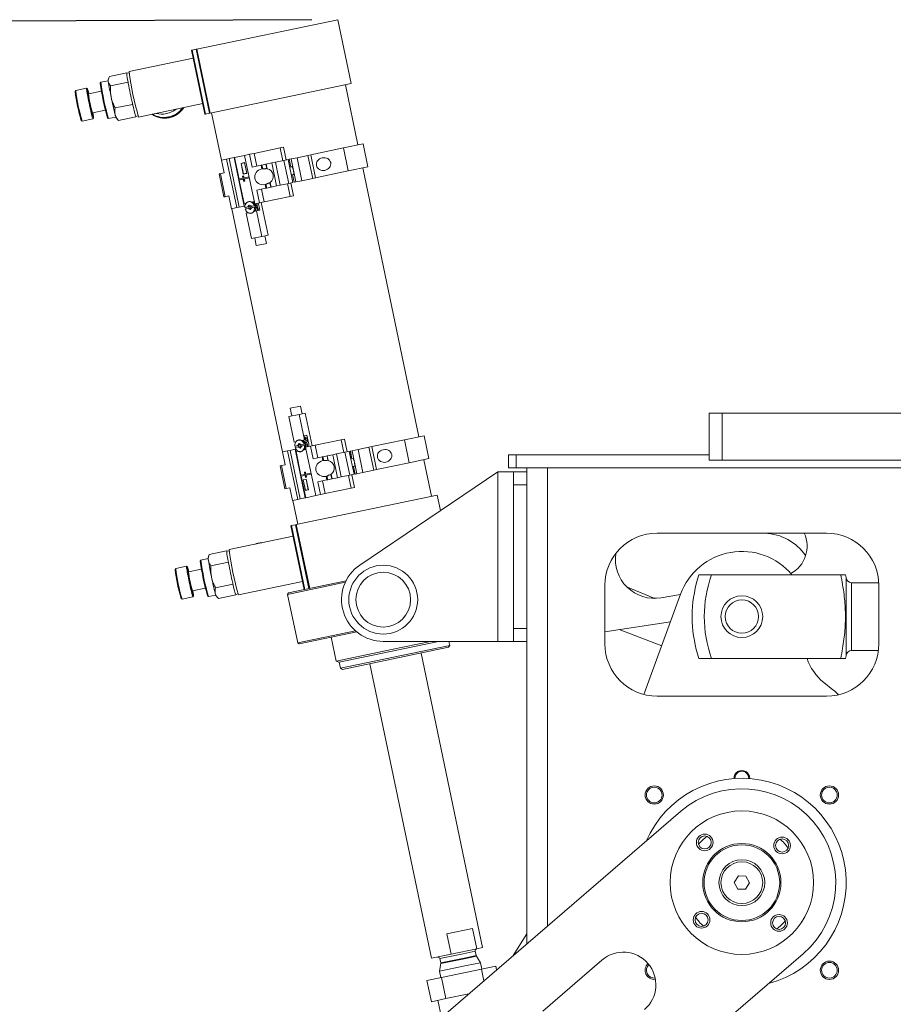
# Model space of a CAD drawing. Header units: millimetres. Extents: x 50 to 2915, y 50 to 2050.
# Tile 3 of 48: x 341 to 676, y 701 to 1078. Entities that reach past the tile are written whole.
import ezdxf

# ---------------------------------------------------------------- set-up
doc = ezdxf.new("R2010")
doc.units = ezdxf.units.MM
doc.header["$LTSCALE"] = 10
doc.layers.add('DIM', color=7, linetype='Continuous')
doc.styles.add('SLDTEXTSTYLE1', font='TXT', dxfattribs={"width": 0.605})
doc.dimstyles.new('SLDDIMSTYLE0', dxfattribs={"dimtxt": 25, "dimasz": 25, "dimexe": 0, "dimexo": 0.0625, "dimgap": 6.25, "dimtad": 1, "dimrnd": 1e-09, "dimzin": 12, "dimdsep": 46, "dimtxsty": 'SLDTEXTSTYLE1', "dimsah": 1, "dimcen": 0.09, "dimadec": 0, "dimazin": 3, "dimtfac": 1, "dimtofl": 0, "dimtmove": 0, "dimatfit": 3, "dimfxl": 1, "dimfrac": 2, "dimtolj": 1, "dimtzin": 12, "dimarcsym": 0})

# ---------------------------------------------------------------- blocks, each defined once
blk = doc.blocks.new('_D')
at = {"layer": 'DIM'}
for p, q in [((453.31, 1078.24), (253.02, 1077.42)), ((263.02, 1077.46), (265.7, 421.64)), ((840.26, 423.99), (255.7, 421.6))]:
    blk.add_line(p, q, dxfattribs=at)
for points in [[(263.02, 1077.46), (259.28, 1052.45), (266.97, 1052.48)], [(265.7, 421.64), (269.45, 446.66), (261.76, 446.62)]]:
    blk.add_solid(points, dxfattribs=at)
at = {"layer": 'DIM', "insert": (232.32, 705.05), "char_height": 25, "attachment_point": 1, "rotation": 90.2341, "style": 'SLDTEXTSTYLE1'}
blk.add_mtext('655.83', dxfattribs=at)

msp = doc.modelspace()

# ---------------------------------------------------------------- linework, layer by layer
at = {"color": 7, "linetype": 'Continuous', "lineweight": 15}
for p, q in [((463.312, 1078.28), (409.253, 1066.974)), ((468.43, 1053.809), (463.312, 1078.28)), ((407.381, 1066.583), (407.192, 1066.543)), ((407.192, 1066.543), (412.309, 1042.073)), ((408.988, 1066.919), (407.381, 1066.583)), ((412.498, 1042.112), (407.381, 1066.583)), ((408.988, 1066.919), (409.253, 1066.974)), ((414.105, 1042.448), (408.988, 1066.919)), ((409.253, 1066.974), (414.371, 1042.504)), ((407.826, 1063.509), (383.263, 1058.372)), ((375.684, 1056.508), (382.366, 1057.905)), ((382.389, 1057.735), (382.366, 1057.905)), ((382.366, 1057.905), (382.409, 1057.739)), ((383.262, 1057.917), (382.376, 1057.732)), ((372.447, 1054.293), (372.216, 1053.938)), ((375.234, 1054.88), (372.454, 1054.298)), ((375.429, 1055.879), (375.222, 1055.247)), ((376.172, 1052.88), (382.854, 1054.277)), ((382.854, 1054.277), (382.83, 1054.456)), ((382.94, 1053.861), (382.854, 1054.277)), ((468.43, 1053.809), (414.371, 1042.504)), ((471.005, 1030.257), (466.178, 1053.338)), ((362.779, 1051.122), (362.547, 1050.767)), ((366.923, 1051.992), (362.785, 1051.127)), ((367.285, 1051.758), (366.93, 1051.99)), ((372.664, 1050.894), (367.677, 1049.851)), ((377.913, 1044.431), (384.595, 1045.828)), ((384.595, 1045.828), (384.509, 1046.244)), ((384.656, 1045.59), (384.595, 1045.828)), ((386.907, 1040.949), (411.47, 1046.086)), ((369.212, 1042.51), (374.199, 1043.553)), ((412.309, 1042.073), (412.498, 1042.112)), ((414.105, 1042.448), (412.498, 1042.112)), ((414.371, 1042.504), (414.105, 1042.448)), ((414.888, 1042.612), (418.691, 1024.425)), ((364.879, 1039.615), (365.234, 1039.383)), ((365.241, 1039.381), (369.379, 1040.246)), ((369.385, 1040.251), (369.617, 1040.606)), ((375.008, 1040.585), (375.363, 1040.352)), ((375.371, 1040.35), (378.151, 1040.931)), ((378.288, 1040.59), (379.073, 1039.71)), ((379.082, 1039.719), (379.165, 1039.61)), ((379.165, 1039.61), (385.847, 1041.007)), ((385.847, 1041.007), (385.785, 1041.244)), ((385.837, 1041.18), (385.823, 1041.186)), ((385.823, 1041.186), (385.847, 1041.007)), ((385.837, 1041.18), (386.724, 1041.365)), ((472.963, 1030.667), (465.457, 1029.097)), ((474.805, 1021.857), (472.963, 1030.667)), ((431.176, 1027.036), (429.412, 1026.667)), ((441.141, 1029.12), (431.176, 1027.036)), ((432.199, 1022.142), (431.176, 1027.036)), ((442.399, 1029.383), (441.141, 1029.12)), ((442.164, 1024.226), (441.141, 1029.12)), ((443.422, 1024.489), (442.399, 1029.383)), ((465.457, 1029.097), (452.886, 1026.468)), ((467.299, 1020.288), (465.457, 1029.097)), ((418.667, 1024.42), (418.639, 1024.414)), ((418.639, 1024.414), (419.663, 1019.52)), ((420.627, 1024.83), (418.667, 1024.42)), ((419.691, 1019.526), (418.667, 1024.42)), ((421.615, 1025.037), (420.627, 1024.83)), ((424.517, 1006.233), (420.627, 1024.83)), ((423.496, 1025.43), (421.615, 1025.037)), ((425.504, 1006.439), (421.615, 1025.037)), ((423.675, 1025.468), (423.496, 1025.43)), ((423.496, 1025.43), (427.385, 1006.832)), ((423.675, 1025.468), (427.531, 1026.274)), ((423.675, 1025.468), (425.405, 1017.197)), ((427.559, 1023.47), (426.161, 1023.178)), ((426.161, 1023.178), (427.021, 1019.067)), ((427.522, 1023.412), (426.212, 1023.138)), ((426.212, 1023.138), (427.051, 1019.124)), ((426.329, 1023.213), (426.339, 1023.164)), ((427.522, 1023.412), (427.569, 1023.421)), ((428.362, 1019.398), (427.522, 1023.412)), ((429.412, 1026.667), (427.531, 1026.274)), ((431.42, 1007.676), (427.531, 1026.274)), ((428.419, 1019.359), (427.559, 1023.47)), ((430.436, 1021.773), (429.412, 1026.667)), ((437.914, 1023.337), (435.817, 1022.899)), ((439.376, 1023.643), (437.914, 1023.337)), ((439.757, 1014.528), (437.914, 1023.337)), ((442.622, 1024.322), (439.376, 1023.643)), ((441.218, 1014.833), (439.376, 1023.643)), ((444.249, 1024.662), (442.622, 1024.322)), ((444.464, 1015.512), (442.622, 1024.322)), ((446.091, 1015.853), (444.249, 1024.662)), ((444.681, 1024.752), (444.653, 1024.746)), ((444.653, 1024.746), (445.267, 1021.81)), ((445.378, 1024.898), (444.681, 1024.752)), ((447.639, 1025.371), (445.378, 1024.898)), ((447.221, 1016.089), (445.378, 1024.898)), ((451.791, 1026.239), (447.639, 1025.371)), ((449.481, 1016.561), (447.639, 1025.371)), ((452.886, 1026.468), (451.791, 1026.239)), ((453.633, 1017.43), (451.791, 1026.239)), ((454.728, 1017.659), (452.886, 1026.468)), ((418.285, 1019.232), (417.757, 1019.122)), ((419.691, 1019.526), (418.285, 1019.232)), ((420.127, 1010.423), (418.285, 1019.232)), ((427.021, 1019.067), (428.419, 1019.359)), ((427.051, 1019.124), (428.362, 1019.398)), ((428.362, 1019.398), (428.408, 1019.408)), ((433.869, 1022.491), (430.436, 1021.773)), ((434.178, 1022.556), (433.869, 1022.491)), ((434.157, 1021.117), (433.869, 1022.491)), ((434.178, 1022.556), (435.735, 1022.881)), ((434.467, 1021.174), (434.178, 1022.556)), ((435.817, 1022.899), (435.735, 1022.881)), ((435.735, 1022.881), (436.088, 1021.192)), ((436.19, 1021.117), (435.817, 1022.899)), ((445.726, 1021.906), (444.863, 1021.726)), ((467.299, 1020.288), (454.728, 1017.659)), ((474.805, 1021.857), (467.299, 1020.288)), ((494.4, 918.387), (472.847, 1021.448)), ((417.757, 1019.122), (419.599, 1010.312)), ((425.285, 1017.172), (426.895, 1017.508)), ((425.285, 1017.172), (425.367, 1016.78)), ((426.977, 1017.117), (425.367, 1016.78)), ((425.486, 1016.805), (427.38, 1007.751)), ((426.731, 1018.291), (427.051, 1018.358)), ((426.895, 1017.508), (426.731, 1018.291)), ((427.141, 1016.334), (426.977, 1017.117)), ((427.051, 1018.358), (427.164, 1018.382)), ((427.051, 1018.358), (427.215, 1017.575)), ((427.46, 1016.401), (427.141, 1016.334)), ((427.328, 1017.599), (427.164, 1018.382)), ((427.179, 1019.151), (427.189, 1019.102)), ((427.215, 1017.575), (429.281, 1018.007)), ((429.363, 1017.616), (427.297, 1017.184)), ((427.297, 1017.184), (427.46, 1016.401)), ((427.574, 1016.424), (427.41, 1017.207)), ((427.46, 1016.401), (427.574, 1016.424)), ((437.224, 1015.762), (437.577, 1014.072)), ((437.66, 1014.089), (437.287, 1015.871)), ((444.464, 1015.512), (441.218, 1014.833)), ((446.091, 1015.853), (444.464, 1015.512)), ((446.288, 1010.786), (445.265, 1015.68)), ((445.477, 1018.789), (446.34, 1018.97)), ((445.881, 1018.874), (446.495, 1015.937)), ((446.523, 1015.943), (446.495, 1015.937)), ((447.221, 1016.089), (446.523, 1015.943)), ((449.481, 1016.561), (447.221, 1016.089)), ((453.633, 1017.43), (449.481, 1016.561)), ((454.728, 1017.659), (453.633, 1017.43)), ((435.711, 1013.682), (432.278, 1012.964)), ((432.278, 1012.964), (433.302, 1008.07)), ((434.041, 1013.333), (435.065, 1008.439)), ((435.711, 1013.682), (435.424, 1015.057)), ((436.02, 1013.746), (435.711, 1013.682)), ((436.02, 1013.746), (435.731, 1015.128)), ((436.02, 1013.746), (437.577, 1014.072)), ((437.66, 1014.089), (437.577, 1014.072)), ((439.757, 1014.528), (437.66, 1014.089)), ((441.218, 1014.833), (439.757, 1014.528)), ((444.006, 1015.417), (445.03, 1010.522)), ((420.127, 1010.423), (419.599, 1010.312)), ((421.533, 1010.717), (420.127, 1010.423)), ((421.505, 1010.711), (422.528, 1005.817)), ((421.533, 1010.717), (422.556, 1005.823)), ((427.38, 1007.751), (428.119, 1007.905)), ((429.323, 1008.566), (429.06, 1008.511)), ((430.303, 1008.362), (431.236, 1008.557)), ((433.302, 1008.07), (431.42, 1007.676)), ((432.885, 1007.526), (432.794, 1007.964)), ((435.065, 1008.439), (433.302, 1008.07)), ((433.924, 1008.2), (436.544, 995.671)), ((445.03, 1010.522), (435.065, 1008.439)), ((446.288, 1010.786), (445.03, 1010.522)), ((422.556, 1005.823), (422.528, 1005.817)), ((424.517, 1006.233), (422.556, 1005.823)), ((422.58, 1005.828), (442.086, 912.555)), ((425.504, 1006.439), (424.517, 1006.233)), ((427.385, 1006.832), (425.504, 1006.439)), ((427.696, 1006.898), (427.385, 1006.832)), ((428.86, 1006.477), (427.677, 1006.23)), ((427.8, 1005.642), (428.983, 1005.89)), ((427.936, 1007.623), (427.887, 1007.857)), ((428.876, 1004.284), (428.137, 1004.129)), ((429.343, 1007.156), (428.833, 1006.607)), ((429.624, 1006.773), (428.833, 1006.607)), ((428.833, 1006.607), (428.86, 1006.477)), ((428.86, 1006.477), (429.142, 1006.536)), ((429.265, 1005.949), (428.983, 1005.89)), ((428.983, 1005.89), (429.01, 1005.759)), ((429.801, 1005.925), (429.01, 1005.759)), ((429.01, 1005.759), (429.698, 1005.461)), ((429.265, 1005.949), (429.142, 1006.536)), ((430.031, 1006.858), (429.343, 1007.156)), ((429.798, 1006.959), (429.624, 1006.773)), ((429.624, 1006.773), (429.801, 1005.925)), ((429.698, 1005.461), (430.209, 1006.01)), ((429.801, 1005.925), (430.035, 1005.823)), ((430.059, 1006.728), (430.031, 1006.858)), ((431.241, 1006.975), (430.059, 1006.728)), ((430.181, 1006.14), (431.364, 1006.388)), ((430.209, 1006.01), (430.181, 1006.14)), ((430.341, 1006.787), (430.464, 1006.199)), ((432.133, 1004.965), (431.06, 1004.741)), ((431.241, 1006.975), (431.524, 1007.034)), ((431.647, 1006.447), (431.364, 1006.388)), ((433.367, 1005.223), (432.133, 1004.965)), ((432.133, 1004.965), (434.18, 995.177)), ((433.367, 1005.223), (433.091, 1006.542)), ((428.137, 1004.129), (430.184, 994.341)), ((430.184, 994.341), (434.18, 995.177)), ((431.402, 994.596), (432.016, 991.659)), ((434.18, 995.177), (436.544, 995.671)), ((435.931, 992.478), (435.317, 995.414)), ((435.572, 992.403), (432.016, 991.659)), ((435.931, 992.478), (435.572, 992.403)), ((445.053, 929.318), (448.968, 930.137)), ((445.053, 929.318), (445.667, 926.381)), ((449.582, 927.2), (448.968, 930.137)), ((448.445, 926.962), (444.45, 926.127)), ((446.497, 916.338), (444.45, 926.127)), ((450.81, 927.457), (448.445, 926.962)), ((450.492, 917.174), (448.445, 926.962)), ((453.43, 914.928), (450.81, 927.457)), ((605.695, 909.43), (605.695, 927.43)), ((605.695, 927.43), (610.695, 927.43)), ((610.695, 927.43), (610.695, 909.43)), ((610.695, 927.43), (960.695, 927.43)), ((450.358, 918.755), (451.404, 918.974)), ((450.68, 917.213), (450.358, 918.755)), ((450.897, 917.698), (451.463, 917.816)), ((450.953, 916.818), (450.897, 917.698)), ((452.002, 916.113), (451.404, 918.974)), ((451.518, 916.936), (451.463, 917.816)), ((465.794, 917.513), (464.536, 917.25)), ((466.817, 912.619), (465.794, 917.513)), ((496.358, 918.797), (488.852, 917.227)), ((498.2, 909.987), (496.358, 918.797)), ((446.891, 913.56), (445.009, 913.167)), ((446.497, 916.338), (447.236, 916.493)), ((447.977, 915.064), (446.794, 914.817)), ((447.202, 913.625), (446.891, 913.56)), ((446.891, 913.56), (450.78, 894.963)), ((446.917, 914.23), (448.099, 914.477)), ((448.46, 915.744), (447.949, 915.195)), ((448.741, 915.36), (447.949, 915.195)), ((447.949, 915.195), (447.977, 915.064)), ((447.977, 915.064), (448.259, 915.123)), ((448.382, 914.536), (448.099, 914.477)), ((448.099, 914.477), (448.127, 914.347)), ((448.918, 914.512), (448.127, 914.347)), ((448.127, 914.347), (448.815, 914.048)), ((448.44, 917.153), (448.177, 917.098)), ((448.382, 914.536), (448.259, 915.123)), ((449.148, 915.445), (448.46, 915.744)), ((448.914, 915.547), (448.741, 915.36)), ((448.741, 915.36), (448.918, 914.512)), ((448.815, 914.048), (449.325, 914.598)), ((448.918, 914.512), (449.152, 914.411)), ((449.175, 915.315), (449.148, 915.445)), ((450.358, 915.562), (449.175, 915.315)), ((449.298, 914.728), (450.481, 914.975)), ((449.325, 914.598), (449.298, 914.728)), ((449.42, 916.95), (450.492, 917.174)), ((449.458, 915.374), (449.581, 914.787)), ((450.358, 915.562), (450.64, 915.621)), ((450.763, 915.034), (450.481, 914.975)), ((450.492, 917.174), (450.68, 917.213)), ((452.807, 914.798), (450.926, 914.404)), ((454.815, 895.806), (450.926, 914.404)), ((450.953, 916.818), (451.518, 916.936)), ((452.299, 914.691), (452.208, 915.129)), ((454.57, 915.166), (452.807, 914.798)), ((453.831, 909.903), (452.807, 914.798)), ((464.536, 917.25), (454.57, 915.166)), ((455.594, 910.272), (454.57, 915.166)), ((465.559, 912.356), (464.536, 917.25)), ((475.186, 914.369), (471.034, 913.501)), ((476.281, 914.598), (475.186, 914.369)), ((477.028, 905.56), (475.186, 914.369)), ((488.852, 917.227), (476.281, 914.598)), ((478.123, 905.789), (476.281, 914.598)), ((490.694, 908.418), (488.852, 917.227)), ((442.062, 912.55), (442.034, 912.545)), ((442.034, 912.545), (443.058, 907.65)), ((444.022, 912.96), (442.062, 912.55)), ((443.086, 907.656), (442.062, 912.55)), ((445.009, 913.167), (444.022, 912.96)), ((447.912, 894.363), (444.022, 912.96)), ((448.899, 894.569), (445.009, 913.167)), ((447.993, 912.871), (447.254, 912.717)), ((449.147, 903.663), (447.254, 912.717)), ((447.761, 912.823), (447.712, 913.057)), ((451.11, 913.523), (450.177, 913.328)), ((457.264, 910.621), (453.831, 909.903)), ((457.573, 910.686), (457.264, 910.621)), ((457.552, 909.247), (457.264, 910.621)), ((457.573, 910.686), (459.13, 911.012)), ((457.862, 909.305), (457.573, 910.686)), ((459.212, 911.029), (459.13, 911.012)), ((459.13, 911.012), (459.483, 909.322)), ((461.309, 911.467), (459.212, 911.029)), ((459.585, 909.247), (459.212, 911.029)), ((462.771, 911.773), (461.309, 911.467)), ((463.152, 902.658), (461.309, 911.467)), ((466.017, 912.452), (462.771, 911.773)), ((464.613, 902.964), (462.771, 911.773)), ((467.644, 912.792), (466.017, 912.452)), ((467.859, 903.642), (466.017, 912.452)), ((469.486, 903.983), (467.644, 912.792)), ((468.076, 912.882), (468.048, 912.877)), ((468.048, 912.877), (468.662, 909.94)), ((468.773, 913.028), (468.076, 912.882)), ((469.121, 910.036), (468.258, 909.856)), ((471.034, 913.501), (468.773, 913.028)), ((470.616, 904.219), (468.773, 913.028)), ((472.876, 904.692), (471.034, 913.501)), ((498.2, 909.987), (490.694, 908.418)), ((528.695, 906.43), (528.695, 911.43)), ((531.695, 911.43), (528.695, 911.43)), ((531.695, 911.43), (531.695, 906.43)), ((605.695, 911.43), (531.695, 911.43)), ((441.68, 907.362), (441.152, 907.252)), ((441.152, 907.252), (442.994, 898.443)), ((443.086, 907.656), (441.68, 907.362)), ((443.522, 898.553), (441.68, 907.362)), ((468.872, 906.919), (469.735, 907.1)), ((469.276, 907.004), (469.89, 904.067)), ((490.694, 908.418), (478.123, 905.789)), ((499.176, 895.551), (496.242, 909.578)), ((531.695, 906.43), (528.695, 906.43)), ((711.445, 906.43), (531.695, 906.43)), ((535.695, 906.43), (535.695, 723.9)), ((610.695, 909.43), (605.695, 909.43)), ((610.695, 909.43), (960.695, 909.43)), ((449.028, 903.638), (450.638, 903.974)), ((449.11, 903.246), (449.028, 903.638)), ((450.72, 903.583), (449.11, 903.246)), ((450.959, 895), (449.229, 903.271)), ((450.474, 904.757), (450.794, 904.824)), ((450.638, 903.974), (450.474, 904.757)), ((450.884, 902.8), (450.72, 903.583)), ((450.794, 904.824), (450.907, 904.848)), ((450.794, 904.824), (450.958, 904.041)), ((451.203, 902.867), (450.884, 902.8)), ((451.071, 904.065), (450.907, 904.848)), ((450.958, 904.041), (453.024, 904.473)), ((453.106, 904.082), (451.04, 903.65)), ((451.04, 903.65), (451.203, 902.867)), ((451.316, 902.89), (451.153, 903.673)), ((451.203, 902.867), (451.316, 902.89)), ((459.106, 901.812), (458.819, 903.187)), ((459.415, 901.877), (459.126, 903.258)), ((460.618, 903.892), (460.972, 902.202)), ((461.055, 902.219), (460.682, 904.001)), ((461.055, 902.219), (460.972, 902.202)), ((463.152, 902.658), (461.055, 902.219)), ((464.613, 902.964), (463.152, 902.658)), ((467.859, 903.642), (464.613, 902.964)), ((467.401, 903.547), (468.425, 898.653)), ((469.486, 903.983), (467.859, 903.642)), ((469.683, 898.916), (468.66, 903.81)), ((469.918, 904.073), (469.89, 904.067)), ((470.616, 904.219), (469.918, 904.073)), ((472.876, 904.692), (470.616, 904.219)), ((524.695, 904.93), (471.744, 869.192)), ((477.028, 905.56), (472.876, 904.692)), ((478.123, 905.789), (477.028, 905.56)), ((524.695, 839.93), (524.695, 904.93)), ((530.695, 904.93), (524.695, 904.93)), ((530.695, 839.93), (530.695, 904.93)), ((530.695, 904.93), (535.695, 904.93)), ((443.522, 898.553), (442.994, 898.443)), ((444.928, 898.847), (443.522, 898.553)), ((444.9, 898.841), (445.923, 893.947)), ((444.928, 898.847), (445.951, 893.953)), ((451.14, 902.138), (449.981, 901.896)), ((449.981, 901.896), (450.84, 897.785)), ((451.111, 902.081), (450.024, 901.854)), ((450.024, 901.854), (450.863, 897.841)), ((450.03, 901.906), (450.04, 901.857)), ((451.111, 902.081), (451.15, 902.089)), ((451.95, 898.068), (451.111, 902.081)), ((452, 898.027), (451.14, 902.138)), ((459.106, 901.812), (455.673, 901.094)), ((455.673, 901.094), (456.696, 896.2)), ((457.436, 901.463), (458.46, 896.569)), ((468.425, 898.653), (458.46, 896.569)), ((459.415, 901.877), (459.106, 901.812)), ((459.415, 901.877), (460.972, 902.202)), ((469.683, 898.916), (468.425, 898.653)), ((535.695, 899.93), (530.695, 899.93)), ((501.427, 896.022), (447.368, 884.717)), ((450.78, 894.963), (448.899, 894.569)), ((450.959, 895), (450.78, 894.963)), ((450.84, 897.785), (452, 898.027)), ((450.863, 897.841), (451.95, 898.068)), ((450.879, 897.844), (450.889, 897.795)), ((454.815, 895.806), (450.959, 895)), ((451.95, 898.068), (451.99, 898.076)), ((456.696, 896.2), (454.815, 895.806)), ((458.46, 896.569), (456.696, 896.2)), ((502.673, 890.066), (501.427, 896.022)), ((445.951, 893.953), (445.923, 893.947)), ((447.912, 894.363), (445.951, 893.953)), ((445.975, 893.958), (447.885, 884.825)), ((448.899, 894.569), (447.912, 894.363)), ((445.496, 884.326), (445.306, 884.286)), ((445.306, 884.286), (450.424, 859.815)), ((445.496, 884.326), (447.102, 884.662)), ((450.613, 859.855), (445.496, 884.326)), ((447.102, 884.662), (447.368, 884.717)), ((452.22, 860.191), (447.102, 884.662)), ((447.368, 884.717), (452.485, 860.246)), ((446.146, 880.273), (421.582, 875.136)), ((585.695, 881.43), (650.695, 881.43)), ((626.623, 881.43), (627.051, 881.411)), ((413.877, 873.035), (413.542, 872.011)), ((413.969, 873.299), (420.651, 874.696)), ((420.683, 874.482), (420.651, 874.696)), ((420.651, 874.696), (420.705, 874.498)), ((421.582, 874.681), (420.695, 874.496)), ((405.242, 868.756), (401.104, 867.891)), ((405.604, 868.522), (405.249, 868.754)), ((410.767, 871.057), (410.535, 870.702)), ((413.553, 871.644), (410.774, 871.062)), ((414.621, 868.95), (421.303, 870.347)), ((421.303, 870.347), (421.271, 870.562)), ((421.391, 869.93), (421.303, 870.347)), ((401.098, 867.886), (400.866, 867.531)), ((410.983, 867.658), (405.996, 866.615)), ((606.616, 865.43), (656.151, 865.43)), ((658.195, 864.43), (657.927, 865.43)), ((416.396, 860.474), (423.078, 861.871)), ((423.078, 861.871), (422.991, 862.289)), ((423.133, 861.668), (423.078, 861.871)), ((425.226, 857.713), (449.789, 862.85)), ((466.148, 862.593), (444.002, 857.962)), ((466.422, 863.161), (444.389, 858.553)), ((565.695, 838.93), (565.695, 861.43)), ((658.195, 849.43), (658.195, 864.43)), ((670.67, 862.43), (660.195, 862.43)), ((670.695, 861.43), (670.695, 838.93)), ((403.56, 856.145), (407.698, 857.01)), ((407.531, 859.274), (412.518, 860.317)), ((407.704, 857.015), (407.936, 857.37)), ((413.327, 857.349), (413.682, 857.116)), ((413.691, 857.114), (416.47, 857.695)), ((416.607, 857.354), (417.275, 856.606)), ((417.519, 856.346), (424.201, 857.744)), ((424.201, 857.744), (424.145, 857.947)), ((424.157, 857.944), (425.043, 858.129)), ((424.17, 857.947), (424.201, 857.744)), ((444.389, 858.553), (444.002, 857.962)), ((444.002, 857.962), (447.891, 839.364)), ((584.872, 856.431), (575.235, 860.289)), ((594.713, 858.008), (580.671, 819.571)), ((594.686, 857.935), (587.252, 856.649)), ((403.198, 856.379), (403.553, 856.147)), ((658.195, 834.43), (658.195, 849.43)), ((565.695, 843.623), (590.856, 847.45)), ((470.038, 843.995), (447.891, 839.364)), ((470.516, 843.585), (448.483, 838.977)), ((530.695, 844.93), (535.695, 844.93)), ((571.181, 844.458), (587.496, 838.254)), ((447.891, 839.364), (448.483, 838.977)), ((460.718, 841.536), (462.635, 832.369)), ((463.842, 831.972), (501.891, 839.93)), ((524.695, 839.93), (480.695, 839.93)), ((483.916, 836.819), (498.788, 839.93)), ((484.574, 833.856), (506.227, 838.384)), ((505.762, 837.674), (506.227, 838.384)), ((506.227, 838.384), (505.904, 839.93)), ((530.695, 839.93), (524.695, 839.93)), ((535.695, 839.93), (530.695, 839.93)), ((462.635, 832.369), (483.916, 836.819)), ((465.043, 829.159), (505.762, 837.674)), ((518.811, 722.519), (495.191, 835.464)), ((518.811, 722.519), (495.191, 835.464)), ((657.927, 833.43), (658.195, 834.43)), ((660.195, 836.43), (670.538, 836.43)), ((462.635, 832.369), (463.842, 831.972)), ((463.842, 831.972), (464.333, 829.623)), ((464.333, 829.623), (484.574, 833.856)), ((475.615, 831.37), (499.234, 718.425)), ((475.615, 831.37), (499.234, 718.425)), ((656.151, 833.43), (606.616, 833.43)), ((464.333, 829.623), (465.043, 829.159)), ((653.119, 821.369), (649.62, 824.181)), ((650.695, 818.93), (585.695, 818.93)), ((621.195, 787.43), (621.193, 787.317)), ((594.705, 774.71), (416.022, 620.858)), ((615.31, 747.544), (616.852, 749.985)), ((616.654, 744.989), (615.31, 747.544)), ((616.852, 749.985), (619.736, 749.87)), ((619.736, 749.87), (621.079, 747.315)), ((619.538, 744.874), (616.654, 744.989)), ((621.079, 747.315), (619.538, 744.874)), ((505.114, 727.828), (514.901, 729.874)), ((514.901, 729.874), (516.538, 722.044)), ((505.114, 727.828), (506.751, 719.997)), ((535.695, 727.82), (530.57, 719.488)), ((506.751, 719.997), (516.538, 722.044)), ((516.33, 719.479), (515.979, 721.16)), ((516.33, 719.479), (515.979, 721.16)), ((516.538, 722.044), (518.811, 722.519)), ((467.649, 570.299), (641.684, 720.149)), ((499.234, 718.425), (506.751, 719.997)), ((502.373, 718.315), (502.725, 716.634)), ((502.373, 718.315), (502.725, 716.634)), ((517.976, 716.741), (516.427, 719.237)), ((517.976, 716.741), (516.427, 719.237)), ((564.571, 717.753), (541.837, 698.178)), ((502.733, 716.373), (502.315, 713.466)), ((502.733, 716.373), (502.315, 713.466)), ((502.315, 713.466), (512.613, 715.619)), ((502.315, 713.466), (502.829, 711.004)), ((502.315, 713.466), (502.829, 711.004)), ((503, 711.039), (518.321, 714.243)), ((512.613, 715.619), (517.976, 716.741)), ((518.491, 714.279), (517.976, 716.741)), ((518.491, 714.279), (517.976, 716.741)), ((523.874, 715.405), (518.321, 714.243)), ((518.321, 714.243), (519.26, 709.75)), ((524.172, 713.979), (523.874, 715.405)), ((503, 711.039), (497.446, 709.878)), ((497.446, 709.878), (499.136, 701.797)), ((504.69, 702.958), (503, 711.039)), ((504.69, 702.958), (499.136, 701.797)), ((501.673, 702.327), (503.041, 695.785)), ((513.517, 704.804), (504.69, 702.958))]:
    msp.add_line(p, q, dxfattribs=at)
at = {"color": 8, "linetype": 'Continuous', "lineweight": 15}
for p, q in [((445.295, 1021.816), (444.681, 1024.752)), ((446.523, 1015.943), (445.909, 1018.879)), ((427.909, 1007.571), (427.851, 1007.849)), ((447.725, 912.815), (447.667, 913.093)), ((468.69, 909.946), (468.076, 912.882)), ((469.918, 904.073), (469.304, 907.009)), ((543.695, 730.789), (543.695, 906.43)), ((660.195, 849.43), (660.195, 862.43)), ((660.195, 836.43), (660.195, 849.43)), ((515.979, 721.16), (511.32, 720.186)), ((511.32, 720.186), (502.373, 718.315)), ((502.725, 716.634), (511.672, 718.505)), ((511.738, 718.257), (502.733, 716.373)), ((511.672, 718.505), (516.33, 719.479)), ((516.427, 719.237), (511.738, 718.257))]:
    msp.add_line(p, q, dxfattribs=at)
at = {"color": 7, "linetype": 'Continuous', "lineweight": 15, "flags": 128}
for points in [[(369.385, 1040.251), (369.357, 1040.266), (369.303, 1040.389), (369.226, 1040.624), (369.128, 1040.966), (369.012, 1041.408), (368.878, 1041.942), (368.731, 1042.557), (368.572, 1043.241), (368.405, 1043.982), (368.233, 1044.764), (368.059, 1045.573), (367.888, 1046.392), (367.721, 1047.206), (367.563, 1047.998), (367.416, 1048.754), (367.283, 1049.459), (367.168, 1050.099), (367.071, 1050.661), (366.996, 1051.135), (366.943, 1051.512), (366.913, 1051.783), (366.908, 1051.944), (366.927, 1051.992), (366.93, 1051.99)], [(369.59, 1040.62), (369.537, 1040.741), (369.462, 1040.973), (369.366, 1041.31), (369.251, 1041.747), (369.12, 1042.275), (368.975, 1042.881), (368.819, 1043.555), (368.656, 1044.283), (368.489, 1045.049), (368.32, 1045.838), (368.154, 1046.634), (367.994, 1047.421), (367.843, 1048.182), (367.704, 1048.903), (367.581, 1049.568), (367.475, 1050.165), (367.388, 1050.68), (367.324, 1051.104), (367.282, 1051.427), (367.263, 1051.644), (367.269, 1051.75), (367.299, 1051.742), (367.352, 1051.621), (367.427, 1051.389), (367.523, 1051.051), (367.638, 1050.614), (367.769, 1050.087), (367.818, 1049.881)], [(369.354, 1042.54), (369.414, 1042.196), (369.5, 1041.681), (369.565, 1041.257), (369.607, 1040.934), (369.625, 1040.717), (369.62, 1040.612), (369.59, 1040.62)], [(446.225, 1020.478), (446.125, 1020.903), (446.013, 1021.29), (445.897, 1021.606), (445.787, 1021.827), (445.691, 1021.934), (445.618, 1021.918), (445.597, 1021.879)], [(446.211, 1018.943), (446.246, 1018.915), (446.319, 1018.93), (446.364, 1019.067), (446.376, 1019.313), (446.356, 1019.649), (446.304, 1020.048), (446.225, 1020.478)], [(427.677, 1006.23), (427.678, 1006.761), (427.785, 1007.268), (427.99, 1007.719), (428.283, 1008.09), (428.647, 1008.359), (429.06, 1008.511), (429.5, 1008.537), (429.941, 1008.436), (430.357, 1008.214), (430.727, 1007.883), (431.027, 1007.462), (431.241, 1006.975)], [(431.364, 1006.388), (431.363, 1005.856), (431.256, 1005.349), (431.051, 1004.898), (430.758, 1004.527), (430.395, 1004.258), (429.981, 1004.106), (429.541, 1004.08), (429.101, 1004.181), (428.684, 1004.403), (428.315, 1004.734), (428.014, 1005.155), (427.8, 1005.642)], [(450.897, 917.698), (450.533, 917.949), (450.525, 917.954)], [(446.794, 914.817), (446.795, 915.349), (446.902, 915.855), (447.107, 916.306), (447.4, 916.677), (447.763, 916.946), (448.177, 917.098), (448.616, 917.125), (449.057, 917.024), (449.474, 916.801), (449.843, 916.47), (450.144, 916.049), (450.358, 915.562)], [(450.481, 914.975), (450.479, 914.443), (450.373, 913.937), (450.168, 913.486), (449.875, 913.115), (449.511, 912.846), (449.098, 912.694), (448.658, 912.667), (448.217, 912.768), (447.8, 912.991), (447.431, 913.322), (447.131, 913.743), (446.917, 914.23)], [(452.192, 914.669), (452.209, 914.897), (452.208, 915.129)], [(469.62, 908.608), (469.52, 909.033), (469.408, 909.42), (469.292, 909.736), (469.182, 909.957), (469.086, 910.064), (469.013, 910.049), (468.992, 910.009)], [(469.606, 907.073), (469.641, 907.045), (469.714, 907.06), (469.759, 907.197), (469.771, 907.443), (469.751, 907.779), (469.699, 908.178), (469.62, 908.608)], [(407.704, 857.015), (407.7, 857.011), (407.662, 857.056), (407.601, 857.214), (407.517, 857.482), (407.413, 857.856), (407.291, 858.328), (407.153, 858.888), (407.002, 859.526), (406.84, 860.229), (406.671, 860.984), (406.499, 861.776), (406.325, 862.59), (406.155, 863.409), (405.99, 864.218), (405.835, 865.001), (405.692, 865.743), (405.565, 866.429), (405.455, 867.046), (405.365, 867.582), (405.296, 868.027), (405.25, 868.371), (405.228, 868.609), (405.23, 868.735), (405.249, 868.754)], [(407.932, 857.366), (407.895, 857.411), (407.834, 857.568), (407.752, 857.835), (407.65, 858.206), (407.53, 858.673), (407.394, 859.228), (407.245, 859.858), (407.086, 860.551), (406.921, 861.292), (406.753, 862.067), (406.585, 862.86), (406.421, 863.655), (406.263, 864.436), (406.116, 865.186), (405.982, 865.89), (405.864, 866.534), (405.764, 867.106), (405.684, 867.592), (405.627, 867.984), (405.592, 868.274), (405.582, 868.455), (405.596, 868.523), (405.633, 868.479), (405.693, 868.321), (405.775, 868.054), (405.878, 867.683), (405.998, 867.216), (406.134, 866.661), (406.138, 866.645)], [(575.235, 860.289), (574.143, 860.791), (574.095, 860.816)]]:
    msp.add_lwpolyline(points, dxfattribs=at)
at = {"color": 7, "linetype": 'Continuous', "lineweight": 15}
for centre, radius in [((480.695, 855.93), 13.2), ((480.695, 855.93), 10.5), ((618.195, 849.43), 8), ((618.195, 849.43), 6.4), ((584.607, 781.017), 3.5), ((584.607, 781.017), 3), ((651.782, 781.017), 3.5), ((651.782, 781.017), 3), ((618.195, 747.43), 27.5), ((603.946, 762.855), 3.2), ((603.946, 762.855), 2.5), ((633.621, 761.679), 3.2), ((633.621, 761.679), 2.5), ((618.195, 747.43), 15), ((618.195, 747.43), 14.5), ((618.195, 747.43), 8.8), ((618.195, 747.43), 8), ((602.769, 733.18), 3.2), ((602.769, 733.18), 2.5), ((632.444, 732.004), 3.2), ((632.444, 732.004), 2.5), ((651.782, 713.842), 3.5), ((651.782, 713.842), 3)]:
    msp.add_circle(centre, radius, dxfattribs=at)
for centre, radius, start, end in [((398.199, 1058.257), 15.832, 181.8988, 193.89116), ((488.062, 1071.196), 105.58, 186.97626, 196.64735), ((453.306, 1063.927), 81.703, 187.02281, 196.60079), ((454.6, 1064.198), 82.74, 186.87174, 196.75186), ((378.037, 1055.106), 2.818, 177.1327, 191.24952), ((483.194, 1071.351), 109.22, 188.84544, 192.06714), ((518.138, 1079.119), 137.538, 190.33026, 190.58232), ((610.36, 1096.742), 231.428, 190.67796, 192.60332), ((429.892, 1059.031), 67.851, 186.99556, 196.62805), ((431.726, 1059.414), 69.438, 186.85478, 196.76882), ((408.81, 1054.622), 41.409, 186.61599, 197.00762), ((524.357, 1078.405), 150.958, 191.41899, 194.00076), ((566.934, 1087.045), 186.932, 192.60716, 192.81258), ((384.181, 1043.14), 6.422, 191.28498, 203.3941), ((423.961, 1053.481), 40.089, 191.35152, 197.77227), ((396.718, 1049.395), 8.731, 237.60507, 281.85519), ((396.616, 1049.555), 8.733, 239.29494, 281.85349), ((395.82, 1050.819), 8.752, 255.3694, 281.82388), ((395.814, 1050.852), 8.786, 281.8166, 308.20159), ((396.61, 1049.609), 8.786, 281.81602, 324.1931), ((396.712, 1049.449), 8.786, 281.81569, 325.8747), ((385.974, 1041.324), 0.205, 202.82948, 222.45679), ((429.262, 1006.255), 2.522, 324.6173, 59.0063), ((430.206, 1006.818), 1.678, 47.39824, 74.51836), ((429.921, 1006.614), 1.88, 38.16983, 64.31026), ((430.093, 1006.448), 2.993, 21.09318, 29.91953), ((430.698, 1006.555), 2.751, 185.55166, 198.07194), ((429.908, 1006.393), 2.181, 313.58522, 37.52683), ((429.687, 1006.345), 2.229, 321.69482, 36.97932), ((428.908, 1006.18), 2.751, 5.55166, 18.07194), ((429.573, 1006.325), 2.956, 332.95125, 30.45555), ((430.336, 1006.395), 2.759, 331.97804, 3.05951), ((429.982, 1006.405), 3.112, 2.51828, 21.10532), ((449.78, 915.776), 2.645, 50.47846, 75.4145), ((449.815, 915.142), 2.751, 185.55166, 198.07194), ((448.377, 914.842), 2.523, 324.65176, 58.97185), ((449.026, 914.973), 2.181, 346.09677, 70.03839), ((448.764, 914.911), 2.264, 347.31823, 61.25483), ((449.469, 914.703), 1.678, 309.10524, 336.22536), ((449.127, 914.777), 1.88, 319.31334, 345.45377), ((448.025, 914.768), 2.751, 5.55166, 18.07194), ((448.613, 914.888), 3.033, 353.60882, 39.51012), ((449.302, 915.081), 2.89, 20.92821, 39.93859), ((449.099, 914.993), 3.112, 2.51828, 21.10532), ((585.695, 861.43), 20, 90, 180), ((626.195, 861.43), 20, 34.70053, 87.54621), ((631.195, 876.43), 12, 298.85278, 24.62432), ((650.695, 861.43), 20, 0, 90), ((434.539, 869.025), 8.74, 92.85184, 110.77177), ((434.479, 868.997), 8.74, 93.52615, 110.09745), ((434.416, 868.967), 8.74, 94.29122, 109.33238), ((417.943, 871.917), 4.402, 178.77326, 192.19006), ((420.702, 874.478), 0.0194, 110.75463, 167.88196), ((446.909, 876.411), 26.297, 184.20822, 192.85336), ((526.36, 887.955), 105.559, 186.97526, 196.64834), ((584.695, 871.43), 15, 171.50261, 279.8151), ((618.195, 849.43), 25, 39.79182, 159.93187), ((494.914, 881.379), 85.052, 187.21177, 196.41183), ((492.427, 880.87), 82.24, 186.84947, 196.78964), ((544.401, 892.415), 132.505, 189.30612, 192.12839), ((583.576, 900.953), 165.126, 190.60569, 190.82882), ((651.41, 914.11), 234.224, 190.87242, 192.78218), ((480.695, 855.93), 16, 124.01646, 270), ((468.458, 875.846), 68.101, 187.01333, 196.61027), ((469.5, 876.074), 68.883, 186.82263, 196.81647), ((447.249, 871.417), 41.531, 186.63915, 196.99995), ((540.95, 890.248), 128.684, 191.508, 194.38733), ((650.195, 849.43), 51.042, 161.73178, 177.66819), ((650.195, 849.43), 46.423, 159.83937, 200.16063), ((579.583, 897.963), 160.605, 192.83402, 193.06131), ((446.624, 866.059), 23.898, 190.58907, 199.84376), ((660.195, 864.43), 2, 180, 270), ((397.844, 857.004), 10.095, 2.05488, 13.16887), ((420.175, 859.046), 3.949, 191.28503, 205.37071), ((424.155, 857.958), 0.0139, 229.53337, 278.29722), ((650.195, 849.43), 51.042, 182.33181, 198.26822), ((585.695, 838.93), 20, 180, 270), ((650.695, 838.93), 20, 270, 0), ((660.195, 834.43), 2, 90, 180), ((662.146, 839.772), 20, 198.49026, 231.21997), ((640.593, 805.778), 20, 43.09632, 51.21997), ((618.195, 787.43), 3, 0, 182.1491), ((618.195, 787.43), 2.678, 358.08134, 181.91866), ((618.195, 747.43), 40, 284.88762, 156.57148), ((618.195, 747.43), 36, 310.72955, 130.72955), ((618.195, 747.43), 22.2, 126.90723, 138.55187), ((618.195, 747.43), 22.2, 36.90723, 48.55187), ((618.195, 747.43), 22.2, 216.90723, 228.55187), ((618.195, 747.43), 22.2, 306.90723, 318.55187), ((516.713, 721.314), 0.75, 101.8118, 191.8118), ((501.639, 718.162), 0.75, 11.8118, 101.8118), ((517.065, 719.633), 0.75, 191.8118, 211.8118), ((572.727, 708.28), 12.5, 310.72955, 130.72955), ((501.991, 716.48), 0.75, 351.8118, 11.8118), ((584.607, 713.842), 3.5, 132.88992, 277.28356), ((584.607, 713.842), 3, 133.47252, 276.70096)]:
    msp.add_arc(centre, radius, start, end, dxfattribs=at)
at = {"color": 8, "linetype": 'Continuous', "lineweight": 15}
for centre, radius, start, end in [((396.816, 1049.241), 8.73, 236.02769, 281.85677), ((396.81, 1049.296), 8.785, 281.81536, 327.4442)]:
    msp.add_arc(centre, radius, start, end, dxfattribs=at)
at = {"color": 7, "linetype": 'Continuous', "lineweight": 15}
for centre in [(457.817, 1022.902), (481.212, 911.032)]:
    msp.add_ellipse(centre, major_axis=(2.732, 0.571), ratio=0.8779394, dxfattribs=at)
for centre, start_param, end_param in [((434.977, 1018.126), 1.6241436, 4.6590417), ((434.977, 1018.126), 5.2391978, 7.3271729), ((458.372, 906.256), 1.6241436, 4.6590417), ((458.372, 906.256), 5.2391978, 7.3271729)]:
    msp.add_ellipse(centre, major_axis=(3.503, 0.733), ratio=0.8661263, start_param=start_param, end_param=end_param, dxfattribs=at)
for points, knots in [([(375.273, 1054.557), (375.268, 1054.6), (375.23, 1054.927), (375.291, 1055.571), (375.552, 1056.193), (375.684, 1056.508)], [0, 0, 0, 0, 0.0700832, 0.5307809, 1, 1, 1, 1]), ([(376.172, 1052.88), (375.95, 1053.136), (375.5, 1053.653), (375.349, 1054.254), (375.273, 1054.557)], [0, 0, 0, 0, 0.495458, 1, 1, 1, 1]), ([(376.387, 1048.518), (376.298, 1049.053), (376.118, 1050.13), (376.092, 1051.596), (376.149, 1052.512), (376.172, 1052.88)], [0, 0, 0, 0, 0.3713162, 0.7477442, 1, 1, 1, 1]), ([(377.913, 1044.431), (377.674, 1044.908), (377.194, 1045.868), (376.687, 1047.241), (376.476, 1048.142), (376.387, 1048.518)], [0, 0, 0, 0, 0.36620502, 0.7355563, 1, 1, 1, 1]), ([(377.884, 1041.883), (377.87, 1041.94), (377.763, 1042.374), (377.695, 1043.22), (377.84, 1044.025), (377.913, 1044.431)], [0, 0, 0, 0, 0.0700832, 0.5307809, 1, 1, 1, 1]), ([(379.165, 1039.61), (378.88, 1039.963), (378.306, 1040.676), (378.025, 1041.478), (377.884, 1041.883)], [0, 0, 0, 0, 0.495458, 1, 1, 1, 1]), ([(434.467, 1021.174), (434.463, 1021.175), (434.456, 1021.177), (434.42, 1021.173), (434.368, 1021.163), (434.305, 1021.15), (434.238, 1021.136), (434.188, 1021.125), (434.163, 1021.118), (434.157, 1021.117)], [0, 0, 0, 0, 0.1574116, 0.3148365, 0.4719999, 0.6291394, 0.7863227, 0.9435088, 1, 1, 1, 1]), ([(434.467, 1021.174), (434.489, 1021.162), (434.535, 1021.137), (434.774, 1021.092), (435.11, 1021.077), (435.507, 1021.125), (435.841, 1021.214), (436.01, 1021.285), (436.064, 1021.308)], [0, 0, 0, 0, 0.1838763, 0.367393, 0.5587628, 0.746282, 0.9191506, 1, 1, 1, 1]), ([(436.19, 1021.117), (436.17, 1021.124), (436.13, 1021.138), (436.096, 1021.166), (436.093, 1021.185), (436.091, 1021.192)], [0, 0, 0, 0, 0.3793782, 0.7578343, 1, 1, 1, 1]), ([(437.248, 1015.645), (437.178, 1015.643), (436.974, 1015.64), (436.624, 1015.58), (436.265, 1015.466), (435.981, 1015.327), (435.78, 1015.191), (435.748, 1015.149), (435.731, 1015.128)], [0, 0, 0, 0, 0.0970663, 0.2813197, 0.452103, 0.6254017, 0.8123107, 1, 1, 1, 1]), ([(437.226, 1015.762), (437.225, 1015.765), (437.219, 1015.779), (437.232, 1015.813), (437.259, 1015.848), (437.282, 1015.867), (437.287, 1015.871)], [0, 0, 0, 0, 0.1070636, 0.4890985, 0.8904092, 1, 1, 1, 1]), ([(435.424, 1015.057), (435.443, 1015.06), (435.482, 1015.067), (435.549, 1015.08), (435.614, 1015.094), (435.671, 1015.107), (435.712, 1015.117), (435.729, 1015.124), (435.731, 1015.127), (435.731, 1015.128)], [0, 0, 0, 0, 0.1571464, 0.3142917, 0.4714635, 0.6286534, 0.7858119, 0.9429389, 1, 1, 1, 1]), ([(428.119, 1007.905), (428.247, 1008.066), (428.504, 1008.388), (429.083, 1008.604), (429.712, 1008.606), (430.115, 1008.44), (430.303, 1008.362)], [0, 0, 0, 0, 0.2607208, 0.5217375, 0.776299, 1, 1, 1, 1]), ([(431.06, 1004.741), (430.893, 1004.572), (430.559, 1004.234), (429.945, 1004.01), (429.362, 1004.018), (429.031, 1004.199), (428.876, 1004.284)], [0, 0, 0, 0, 0.2607208, 0.5217375, 0.776299, 1, 1, 1, 1]), ([(447.236, 916.493), (447.364, 916.654), (447.62, 916.976), (448.2, 917.192), (448.829, 917.194), (449.231, 917.027), (449.42, 916.95)], [0, 0, 0, 0, 0.26072079, 0.52173746, 0.77629901, 1, 1, 1, 1]), ([(450.177, 913.328), (450.01, 913.159), (449.676, 912.821), (449.061, 912.597), (448.478, 912.605), (448.148, 912.787), (447.993, 912.871)], [0, 0, 0, 0, 0.26072079, 0.52173746, 0.77629901, 1, 1, 1, 1]), ([(457.862, 909.305), (457.858, 909.306), (457.851, 909.308), (457.814, 909.303), (457.763, 909.293), (457.7, 909.28), (457.633, 909.266), (457.583, 909.255), (457.558, 909.248), (457.552, 909.247)], [0, 0, 0, 0, 0.1574116, 0.3148365, 0.4719999, 0.6291394, 0.7863227, 0.9435088, 1, 1, 1, 1]), ([(457.862, 909.305), (457.884, 909.292), (457.93, 909.267), (458.169, 909.222), (458.504, 909.207), (458.902, 909.255), (459.236, 909.345), (459.405, 909.415), (459.459, 909.438)], [0, 0, 0, 0, 0.1838763, 0.367393, 0.5587628, 0.746282, 0.9191506, 1, 1, 1, 1]), ([(459.585, 909.247), (459.565, 909.254), (459.525, 909.268), (459.491, 909.296), (459.488, 909.315), (459.486, 909.322)], [0, 0, 0, 0, 0.3793782, 0.75783427, 1, 1, 1, 1]), ([(458.819, 903.187), (458.838, 903.19), (458.877, 903.197), (458.944, 903.21), (459.009, 903.224), (459.066, 903.237), (459.107, 903.247), (459.124, 903.254), (459.126, 903.257), (459.126, 903.258)], [0, 0, 0, 0, 0.15714643, 0.31429166, 0.47146354, 0.62865337, 0.78581186, 0.94293894, 1, 1, 1, 1]), ([(460.643, 903.775), (460.573, 903.774), (460.369, 903.77), (460.019, 903.71), (459.66, 903.596), (459.376, 903.457), (459.175, 903.321), (459.142, 903.279), (459.126, 903.258)], [0, 0, 0, 0, 0.0970663, 0.2813197, 0.452103, 0.6254017, 0.8123107, 1, 1, 1, 1]), ([(460.621, 903.892), (460.619, 903.895), (460.613, 903.909), (460.627, 903.943), (460.654, 903.978), (460.677, 903.997), (460.682, 904.001)], [0, 0, 0, 0, 0.1070636, 0.4890985, 0.8904092, 1, 1, 1, 1]), ([(413.64, 870.987), (413.633, 871.039), (413.58, 871.431), (413.613, 872.196), (413.85, 872.929), (413.969, 873.299)], [0, 0, 0, 0, 0.0700832, 0.5307809, 1, 1, 1, 1]), ([(414.621, 868.95), (414.385, 869.265), (413.909, 869.9), (413.73, 870.623), (413.64, 870.987)], [0, 0, 0, 0, 0.495458, 1, 1, 1, 1]), ([(414.854, 864.575), (414.762, 865.112), (414.578, 866.192), (414.546, 867.662), (414.6, 868.581), (414.621, 868.95)], [0, 0, 0, 0, 0.3713162, 0.7477442, 1, 1, 1, 1]), ([(416.396, 860.474), (416.155, 860.953), (415.671, 861.916), (415.159, 863.294), (414.943, 864.198), (414.854, 864.575)], [0, 0, 0, 0, 0.366205, 0.7355563, 1, 1, 1, 1]), ([(606.616, 865.43), (605.332, 865.43), (603.698, 865.43), (602.073, 865.43), (601.725, 865.43)], [0, 0, 0, 0, 0.7856278, 1, 1, 1, 1]), ([(656.151, 865.43), (656.38, 864.179), (656.839, 861.678), (657.371, 858.036), (657.741, 854.509), (657.931, 851.103), (657.936, 847.664), (657.732, 844.205), (657.356, 840.734), (656.83, 837.14), (656.386, 834.712), (656.151, 833.43)], [0, 0, 0, 0, 0.1182957, 0.2365779, 0.3423449, 0.4481621, 0.5538886, 0.6620953, 0.7703852, 0.8786487, 1, 1, 1, 1]), ([(657.918, 865.43), (657.914, 865.43), (657.905, 865.43), (657.751, 865.43), (657.484, 865.43), (656.991, 865.43), (656.487, 865.43), (656.151, 865.43)], [0, 0, 0, 0, 0.1331092, 0.2973183, 0.4725836, 0.6480686, 1, 1, 1, 1]), ([(416.302, 858.273), (416.29, 858.322), (416.195, 858.694), (416.148, 859.422), (416.313, 860.121), (416.396, 860.474)], [0, 0, 0, 0, 0.0700832, 0.5307809, 1, 1, 1, 1]), ([(417.519, 856.346), (417.245, 856.643), (416.691, 857.242), (416.433, 857.927), (416.302, 858.273)], [0, 0, 0, 0, 0.495458, 1, 1, 1, 1]), ([(599.195, 851.506), (599.195, 850.816), (599.195, 849.431), (599.195, 848.047), (599.195, 847.353)], [0, 0, 0, 0, 0.4987595, 1, 1, 1, 1]), ([(601.725, 833.43), (602.073, 833.43), (603.698, 833.43), (605.332, 833.43), (606.616, 833.43)], [0, 0, 0, 0, 0.2143722, 1, 1, 1, 1]), ([(656.151, 833.43), (656.487, 833.43), (656.991, 833.43), (657.479, 833.43), (657.835, 833.43), (657.879, 833.43), (657.906, 833.43)], [0, 0, 0, 0, 0.3508847, 0.5268076, 0.702716, 1, 1, 1, 1])]:
    msp.add_open_spline(points, degree=3, knots=knots, dxfattribs=at)

# ---------------------------------------------------------------- dimensions: what is measured, and where the dimension line sits
at = {"layer": 'DIM'}
dim = msp.add_linear_dim(base=(265.704, 421.64), p1=(463.312, 1078.28), p2=(850.255, 424.029), angle=270.23412, dimstyle='SLDDIMSTYLE0', dxfattribs=at)
dim.commit()
dim.dimension.update_dxf_attribs({"geometry": '_D', "text_midpoint": (264.33, 757.701), "dimtype": 160})

doc.saveas('drawing.dxf')
